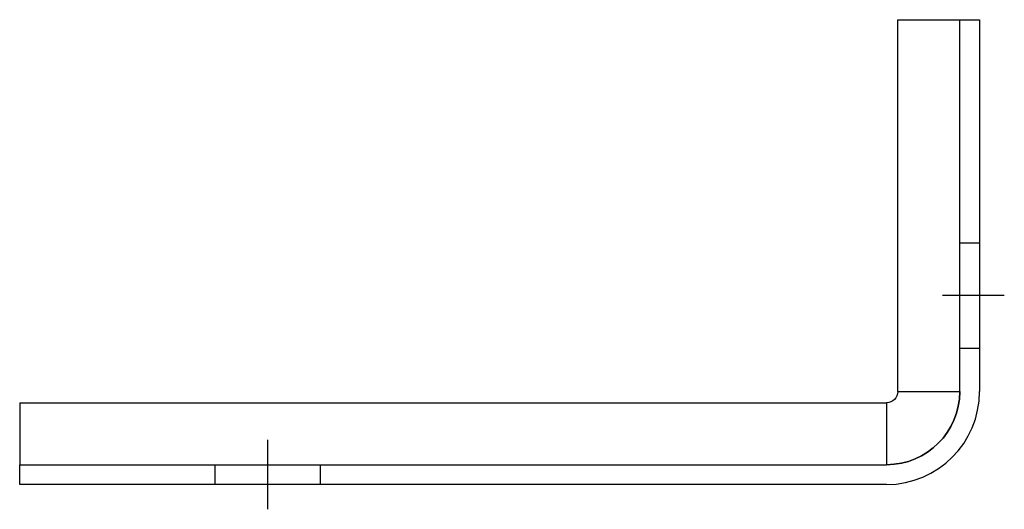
# Model space of a CAD drawing. Extents: x -545 to -386, y 1118 to 1196.
import ezdxf

# ---------------------------------------------------------------- set-up
doc = ezdxf.new("R2010")
doc.units = 0
doc.linetypes.add('ACAD_ISO10W100', pattern=[18, 12, -3, 0, -3])
doc.linetypes.add('AUSGEZOGEN', pattern=[0])
doc.layers.add('CLEATS', color=7, linetype='CONTINUOUS')
doc.layers.add('SWAGEBEAM', color=7, linetype='AUSGEZOGEN')

msp = doc.modelspace()

# ---------------------------------------------------------------- linework, layer by layer
at = {"layer": 'CLEATS', "extrusion": (2e-16, 0, -1)}
for p, q in [((-403.2, 1136.5), (-403.2, 1196.5)), ((-545, 1134.7), (-405, 1134.7))]:
    msp.add_line(p, q, dxfattribs=at)
at = {"layer": 'CLEATS'}
for p, q in [((-403.2, 1196.5), (-393.2, 1196.5)), ((-393.2, 1196.5), (-390, 1196.5)), ((-393.2, 1136.5), (-393.2, 1196.5)), ((-390, 1196.5), (-390, 1136.5)), ((-403.2, 1136.5), (-393.2, 1136.5)), ((-545, 1134.7), (-545, 1124.7)), ((-405, 1134.7), (-405, 1124.7)), ((-545, 1121.5), (-545, 1124.7)), ((-545, 1124.7), (-405, 1124.7)), ((-405, 1121.5), (-545, 1121.5))]:
    msp.add_line(p, q, dxfattribs=at)
at = {"layer": 'CLEATS', "extrusion": (3e-16, 1, 0)}
msp.add_line((-393.2, 1196.5), (-390, 1196.5), dxfattribs=at)
at = {"layer": 'CLEATS', "extrusion": (-1, 0, -2e-16)}
for p, q in [((-393.2, 1136.5), (-393.2, 1196.5)), ((-393.2, 1160.5), (-390, 1160.5)), ((-393.2, 1143.5), (-390, 1143.5)), ((-545, 1121.5), (-545, 1124.7)), ((-513.5, 1124.7), (-513.5, 1121.5)), ((-496.5, 1124.7), (-496.5, 1121.5))]:
    msp.add_line(p, q, dxfattribs=at)
at = {"layer": 'CLEATS', "extrusion": (1, -3e-16, 2e-16)}
msp.add_line((-390, 1196.5), (-390, 1136.5), dxfattribs=at)
at = {"layer": 'CLEATS', "color": 1, "linetype": 'ACAD_ISO10W100'}
msp.add_line((-505, 1128.7), (-505, 1117.5), dxfattribs=at)
at = {"layer": 'CLEATS', "extrusion": (0, 1, 0)}
msp.add_line((-545, 1124.7), (-405, 1124.7), dxfattribs=at)
at = {"layer": 'CLEATS', "extrusion": (0, -1, 0)}
msp.add_line((-405, 1121.5), (-545, 1121.5), dxfattribs=at)
at = {"layer": 'CLEATS'}
for radius in [15, 11.8, 15]:
    msp.add_arc((-405, 1136.5), radius, 270, 0, dxfattribs=at)
at = {"layer": 'CLEATS', "extrusion": (2e-16, 0, -1)}
for radius in [11.8, 1.8]:
    msp.add_arc((405, 1136.5), radius, 180, 270, dxfattribs=at)
at = {"layer": 'SWAGEBEAM', "color": 1, "linetype": 'ACAD_ISO10W100'}
msp.add_line((-386, 1152), (-396, 1152), dxfattribs=at)

doc.saveas('drawing.dxf')
